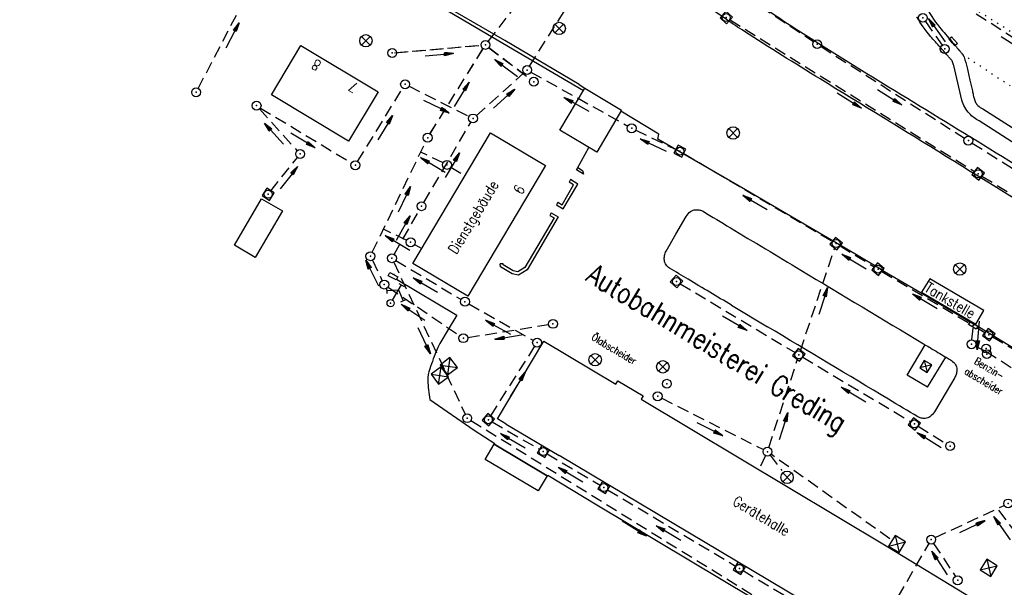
# Model space of a CAD drawing. Extents: x 450316 to 454644, y 428795 to 436505.
# Tile 172 of 256: x 451644 to 451811, y 434255 to 434352. Entities that reach past the tile are written whole.
import ezdxf

# ---------------------------------------------------------------- set-up
doc = ezdxf.new("R2010")
doc.units = 0
doc.header["$LTSCALE"] = 2
doc.header["$MEASUREMENT"] = 0
for name, pattern in [('ACHSE', [5.5, 4, -0.5, 0.5, -0.5]), ('AUSGEZOGEN', [0]), ('GESTRICH-X2', [1.5, 1, -0.5]), ('PUNKTX2_STR', [0.6, 0.1, -0.5])]:
    doc.linetypes.add(name, pattern=pattern)
doc.layers.get('0').update_dxf_attribs({"linetype": 'CONTINUOUS'})
for name, color, linetype in [('10', 7, 'CONTINUOUS'), ('20', 7, 'CONTINUOUS'), ('Abwasser', 30, 'GESTRICH-X2'), ('ACHSETOP', 1, 'ACHSE'), ('BORDSTEIN', 3, 'CONTINUOUS'), ('FBR', 8, 'CONTINUOUS'), ('GEBAEUDE', 6, 'CONTINUOUS'), ('HAUSNR', 7, 'AUSGEZOGEN'), ('KANAL', 7, 'GESTRICH-X2'), ('MAUER', 7, 'AUSGEZOGEN'), ('NUTZUNG', 8, 'PUNKTX2_STR'), ('PFEIL', 7, 'CONTINUOUS'), ('PFLASTER', 7, 'AUSGEZOGEN'), ('SCHMUTZWASSER', 30, 'GESTRICH-X2'), ('SCHRIFT', 7, 'AUSGEZOGEN'), ('SCHSYMBOL', 7, 'CONTINUOUS')]:
    doc.layers.add(name, color=color, linetype=linetype)
doc.styles.add('ROMANS', font='romans.shx', dxfattribs={"width": 0.8})

# ---------------------------------------------------------------- blocks, each defined once
blk = doc.blocks.new('GST')
at = {"color": 0}
blk.add_circle((0, 0), 0.75, dxfattribs=at)
blk.add_point((0, 0), dxfattribs=at)
blk = doc.blocks.new('10')
blk.add_blockref('GST', (0, 0))
blk = doc.blocks.new('PFEIL2')
at = {"color": 0}
for p, q in [((0.88, 0), (-2.4, -0.01)), ((0.88, -0.27), (0.88, 0.28)), ((0.88, 0.28), (2.43, 0.01)), ((0.91, 0.27), (0.88, 0.26)), ((0.97, 0.26), (0.88, 0.25)), ((1.02, 0.25), (0.88, 0.23)), ((1.07, 0.24), (0.88, 0.21)), ((1.13, 0.23), (0.88, 0.19)), ((1.18, 0.22), (0.88, 0.17)), ((1.24, 0.21), (0.88, 0.15)), ((1.29, 0.21), (0.88, 0.14)), ((1.34, 0.2), (0.88, 0.12)), ((1.4, 0.19), (0.88, 0.1)), ((1.45, 0.18), (0.88, 0.08)), ((1.51, 0.17), (0.88, 0.06)), ((1.56, 0.16), (0.88, 0.04)), ((1.61, 0.15), (0.88, 0.02)), ((1.67, 0.14), (0.88, 0.01)), ((1.72, 0.13), (0.88, -0.01)), ((1.78, 0.12), (0.88, -0.03)), ((1.83, 0.11), (0.88, -0.05)), ((1.88, 0.1), (0.88, -0.07)), ((1.94, 0.09), (0.88, -0.09)), ((2.05, 0.08), (0.88, -0.12)), ((1.99, 0.08), (0.88, -0.11)), ((2.1, 0.07), (0.88, -0.14)), ((2.15, 0.06), (0.88, -0.16)), ((2.21, 0.05), (0.88, -0.18)), ((2.26, 0.04), (0.88, -0.2)), ((2.32, 0.03), (0.88, -0.22)), ((2.37, 0.02), (0.88, -0.23)), ((2.42, 0.01), (0.88, -0.25)), ((2.43, 0.01), (0.88, -0.27))]:
    blk.add_line(p, q, dxfattribs=at)
blk = doc.blocks.new('SCHA-R')
for p, q in [((-1.06, 1.06), (1.06, -1.06)), ((-1.06, -1.06), (1.06, 1.06))]:
    blk.add_line(p, q)
blk.add_circle((0, 0), 1.5)
blk.add_point((0, 0))
blk = doc.blocks.new('SCHA-Q')
for p, q in [((-1.5, 1.5), (1.5, -1.5)), ((-1.5, -1.5), (1.5, 1.5)), ((1.5, 1.5), (-1.5, 1.5)), ((-1.5, 1.5), (-1.5, -1.5)), ((1.5, -1.5), (1.5, 1.5)), ((-1.5, -1.5), (1.5, -1.5))]:
    blk.add_line(p, q)
blk.add_point((0, 0))
blk = doc.blocks.new('20')
blk.add_lwpolyline([(-0.75, -0.75), (0.75, -0.75), (0.75, 0.75), (-0.75, 0.75)], close=True)
blk.add_circle((0, 0), 0.676)
blk.add_point((0, 0))
blk = doc.blocks.new('30')
at = {"color": 0}
for p, q in [((-0.75, -0.29), (-0.75, 0.29)), ((-0.75, 0.29), (0.75, 0.29)), ((0.75, 0.29), (0.75, -0.29)), ((0.75, -0.29), (-0.75, -0.29))]:
    blk.add_line(p, q, dxfattribs=at)
blk.add_point((0, 0), dxfattribs=at)
blk = doc.blocks.new('O-HYDR')
at = {"color": 0}
for p, q in [((-0.51, 3.6), (0.51, 3.6)), ((0, 0.61), (0, 3.61)), ((-1.94, 1.92), (-1.39, 1.09)), ((-1.67, 1.51), (0, 2.6)), ((0, 2.6), (1.64, 1.46)), ((1.36, 1.06), (1.92, 1.87))]:
    blk.add_line(p, q, dxfattribs=at)
blk.add_circle((0, 0), 0.605, dxfattribs=at)
blk.add_point((0, 0), dxfattribs=at)
blk = doc.blocks.new('30S')
at = {"color": 0}
for p, q in [((-0.75, -0.58), (-0.75, 0)), ((-0.75, 0), (0.75, 0)), ((0.75, 0), (0.75, -0.58)), ((0.75, -0.58), (-0.75, -0.58))]:
    blk.add_line(p, q, dxfattribs=at)
blk.add_point((0, 0), dxfattribs=at)

msp = doc.modelspace()

# ---------------------------------------------------------------- linework, layer by layer
at = {"layer": 'Abwasser'}
for p, q in [((451723.75, 434347.87), (451742.51, 434372)), ((451707.88, 434345.94), (451722.54, 434347.22)), ((451723.89, 434346.84), (451730.89, 434341.5)), ((451713.89, 434332.2), (451722.89, 434346.64)), ((451704.11, 434312.16), (451713.18, 434330.88)), ((451716.1, 434327.28), (451712.32, 434329.11)), ((451717.42, 434326.57), (451719.86, 434325.14)), ((451709.94, 434314.17), (451706, 434316.07)), ((451711.27, 434313.48), (451712.52, 434312.8))]:
    msp.add_line(p, q, dxfattribs=at)
at = {"layer": 'ACHSETOP', "flags": 128}
msp.add_lwpolyline([(451271.77, 435019.04, -0.000001), (451272.37, 435018.35, -0.000032), (451272.39, 435018.33), (451288.79, 434999.46, -0.000002), (451296.99, 434990.03, 0.000007), (451305.2, 434980.6, 0.000007), (451313.4, 434971.16, -0.000007), (451321.6, 434961.73, -0.000007), (451329.8, 434952.3, 0.000007), (451338, 434942.87, 0.000007), (451346.21, 434933.43, -0.000007), (451354.41, 434924, -0.000007), (451362.61, 434914.57, 0.000011), (451370.81, 434905.14, 0.000001), (451379.01, 434895.7, 0.000001), (451387.22, 434886.27), (451403.62, 434867.4), (451420.02, 434848.54), (451436.43, 434829.67, -0.000013), (451444.63, 434820.24, 0.000007), (451452.83, 434810.81, 0.000007), (451461.03, 434801.38, -0.000007), (451469.24, 434791.94, -0.000007), (451477.44, 434782.51, 0.000007), (451485.64, 434773.08, 0.000007), (451493.84, 434763.64, -0.000007), (451502.04, 434754.21, -0.000007), (451510.25, 434744.78, 0.000007), (451518.45, 434735.35, 0.000007), (451526.65, 434725.91, -0.000007), (451534.85, 434716.48, -0.000007), (451543.05, 434707.05, 0.000011), (451551.26, 434697.61, 0.000001), (451559.46, 434688.18, 0.000001), (451567.66, 434678.75), (451584.07, 434659.88, -0.000001), (451592.27, 434650.45, -0.000001), (451600.47, 434641.02, -0.000011), (451608.67, 434631.59, 0.000013), (451616.87, 434622.15), (451633.28, 434603.29), (451649.68, 434584.42, -0.000013), (451657.88, 434574.99, 0.000007), (451666.09, 434565.56, 0.000007), (451674.29, 434556.12, -0.000007), (451682.49, 434546.69, -0.000007), (451690.69, 434537.26, 0.000006), (451698.89, 434527.83), (451715.3, 434508.96, -0.000015), (451721.01, 434502.39, 0.000008), (451726.72, 434495.82, 0.000958), (451727.52, 434494.91, 0.000181), (451731.72, 434490.11, 0.003894), (451738.18, 434482.87, 0.00247), (451748.5, 434471.58, 0.003793), (451756.23, 434463.34, 0.003129), (451765.74, 434453.48, 0.00313), (451774.53, 434444.59, 0.003132), (451783.43, 434435.81, 0.003134), (451792.43, 434427.15, 0.003132), (451801.55, 434418.59, 0.003131), (451810.77, 434410.15, 0.00313), (451820.1, 434401.83, 0.003133), (451829.54, 434393.62, 0.003138), (451839.07, 434385.54, 0.003131), (451848.69, 434377.58, 0.003125), (451858.43, 434369.73, 0.003124), (451868.27, 434362, 0.00313), (451878.19, 434354.41, 0.003138), (451888.2, 434346.95, 0.003133), (451898.32, 434339.59, 0.003131), (451908.52, 434332.37, 0.003131), (451918.82, 434325.28, 0.003132), (451929.21, 434318.32, 0.003136), (451939.67, 434311.49, 0.00313), (451950.21, 434304.8, 0.003123), (451960.86, 434298.22, 0.003128), (451971.59, 434291.78, 0.003137), (451982.37, 434285.49, 0.003139), (451993.23, 434279.33, 0.003133), (452004.2, 434273.3, 0.003123), (452015.23, 434267.41, 0.003125), (452026.32, 434261.66, 0.003132), (452037.5, 434256.05, 0.003138), (452048.73, 434250.58, 0.003134), (452060.02, 434245.26, 0.003122), (452071.41, 434240.07, 0.003127), (452083.62, 434234.69, 0.003578), (452094.35, 434230.12, 0.002702), (452108.41, 434224.35, 0.004189), (452117.53, 434220.76, 0.00053), (452126.34, 434217.38, 0.001569), (452129.32, 434216.25, 0.000008), (452135.11, 434214.08, -0.000025), (452140.91, 434211.9), (452164.31, 434203.12, 0.000006), (452176.02, 434198.73, -0.000007), (452187.72, 434194.34), (452211.13, 434185.56), (452234.54, 434176.78, -0.000012), (452246.24, 434172.39, 0.000007), (452257.94, 434168, 0.000002), (452265.75, 434165.08, 0.000001), (452281.35, 434159.22, 0.000005), (452293.05, 434154.83, -0.000007), (452304.76, 434150.44, -0.000019), (452316.46, 434146.05, 0.000015), (452328.17, 434141.66, 0.000002), (452338.1, 434137.94, 0.000001), (452351.57, 434132.88, 0.000004), (452363.28, 434128.49, -0.000006), (452374.98, 434124.1, -0.00002), (452386.68, 434119.71, 0.00002), (452398.39, 434115.32, 0.000006), (452410.09, 434110.93, -0.000004), (452421.8, 434106.54, -0.000001), (452435.27, 434101.49, -0.000002), (452445.2, 434097.76, -0.000015), (452456.91, 434093.37, 0.000019), (452468.61, 434088.98, 0.000007), (452480.31, 434084.59, -0.000006), (452492.02, 434080.2, -0.000002), (452503.72, 434075.81, 0.000002), (452515.42, 434071.42, 0.000006), (452527.13, 434067.03, -0.000007), (452538.83, 434062.64, -0.000019), (452550.54, 434058.25, 0.000015), (452562.24, 434053.86, 0.000002), (452572.17, 434050.13, 0.000001), (452585.65, 434045.08, 0.000004), (452597.35, 434040.69, -0.000006), (452609.05, 434036.3, -0.00002), (452620.76, 434031.91, 0.00002), (452632.46, 434027.52, 0.000006), (452644.17, 434023.13, -0.000004), (452655.87, 434018.74, -0.000001), (452669.35, 434013.68, -0.000002), (452679.28, 434009.96, -0.000015), (452690.98, 434005.57, 0.000014), (452702.68, 434001.18, 0.000011), (452714.39, 433996.79, -0.000001), (452726.09, 433992.4, -0.000007), (452735.03, 433989.04, -0.000005), (452748.18, 433984.11, -0.000156), (452748.22, 433984.1, -0.000005), (452749.5, 433983.61, -0.004183), (452758.69, 433980.07, -0.002721), (452772.75, 433974.43, -0.005081), (452782.77, 433970.22, -0.003908), (452795.7, 433964.52, -0.003912), (452807.05, 433959.3, -0.003907), (452818.33, 433953.9, -0.003903), (452829.52, 433948.33, -0.003904), (452840.62, 433942.58, -0.003907), (452851.63, 433936.66, -0.003909), (452862.54, 433930.57, -0.003906), (452873.35, 433924.31, -0.003899), (452884.08, 433917.88, -0.003907), (452894.71, 433911.27, -0.003917), (452905.21, 433904.52, -0.003914), (452915.61, 433897.6, -0.003904), (452925.91, 433890.51, -0.003895), (452936.11, 433883.25, -0.003902), (452946.17, 433875.85, -0.003909), (452956.12, 433868.3, -0.003904), (452965.96, 433860.58, -0.003908), (452975.67, 433852.7, -0.00391), (452985.26, 433844.69, -0.003909), (452994.72, 433836.52, -0.003908), (453004.05, 433828.2, -0.003902), (453013.25, 433819.74, -0.003901), (453022.32, 433811.14, -0.003907), (453031.26, 433802.39, -0.003913), (453040.05, 433793.51, -0.003909), (453048.99, 433784.19, -0.00418), (453057.22, 433775.34, -0.003621), (453064.8, 433766.92, -0.003001), (453073.81, 433756.65, -0.003775), (453082.93, 433745.95, -0.004894), (453089.82, 433737.59, -0.004962), (453096.58, 433729.04, -0.003805), (453105.2, 433717.74, -0.003005), (453113.36, 433706.73, -0.003643), (453119.97, 433697.57, -0.004174), (453127.23, 433687.17, -0.004295), (453134.1, 433676.95, -0.003507), (453140.02, 433667.85, -0.002688), (453147.59, 433655.9, -0.003695), (453155.36, 433643.25, -0.00538), (453160.55, 433634.47, -0.005332), (453165.53, 433625.6, -0.003667), (453172.54, 433612.58, -0.002679), (453179.1, 433600.02, -0.003501), (453183.99, 433590.35, -0.004313), (453189.2, 433579.67, -0.003909), (453194.74, 433567.79, -0.003909), (453199.85, 433556.38, -0.003909), (453204.78, 433544.89, -0.003903), (453209.81, 433532.66, -0.004384), (453214.1, 433521.7, -0.003423), (453219.66, 433506.82, -0.005955), (453222.69, 433498.22, -0.000145), (453225.57, 433489.74, -0.000252), (453227.22, 433484.85, -0.000085), (453230.06, 433476.42, -0.000405), (453230.66, 433474.65, -0.003646), (453233.57, 433465.74, 0.00217), (453238.42, 433450.76, 0.000006), (453242.33, 433438.88, -0.000007), (453246.23, 433427.01, -0.000012), (453250.13, 433415.13, 0.000009), (453254.03, 433403.26, 0.003001), (453258.01, 433391.4, -0.003002), (453261.98, 433379.55, -0.003008), (453265.82, 433367.65, 0.003009), (453269.65, 433355.76, 0.00001), (453273.55, 433343.88, -0.000019), (453277.45, 433332.01), (453285.26, 433308.26, 0.000005), (453289.16, 433296.38, -0.000004), (453293.06, 433284.51, -0.000001), (453297.41, 433271.27, -0.000001), (453300.87, 433260.76, -0.00001), (453304.77, 433248.88, 0.000008), (453308.67, 433237.01, 0.000011), (453312.58, 433225.13, -0.000004), (453316.48, 433213.26, -0.000007), (453317.96, 433208.76, -0.000002), (453324.28, 433189.51, -0.00006), (453324.75, 433188.09, 0.000004), (453325.21, 433186.68, 0.001409), (453327.81, 433178.86, 0.000842), (453332.21, 433165.79, 0.002106), (453335.59, 433155.93, 0.001506), (453340.42, 433142.18, 0.001603), (453344.59, 433130.55, 0.001566), (453348.93, 433118.67, 0.00157), (453353.28, 433106.99, 0.001563), (453357.73, 433095.28, 0.001555), (453362.24, 433083.61, 0.001558), (453366.82, 433071.99, 0.001562), (453371.48, 433060.39, 0.001561), (453376.21, 433048.82, 0.001565), (453381.01, 433037.27, 0.001565), (453385.88, 433025.76, 0.001563), (453390.82, 433014.29, 0.001561), (453395.84, 433002.83, 0.001559), (453400.93, 432991.41, 0.00156), (453406.08, 432980.03, 0.001563), (453411.31, 432968.67, 0.001565), (453416.61, 432957.35, 0.001562), (453421.98, 432946.08, 0.001558), (453427.42, 432934.81, 0.001559), (453432.94, 432923.58, 0.001564), (453438.52, 432912.41, 0.001566), (453444.16, 432901.27, 0.001564), (453449.89, 432890.15, 0.001558), (453455.36, 432879.68, 0.001394), (453461.54, 432868.03, 0.001724), (453468.57, 432854.96, 0.002516), (453473.46, 432846.05, 0.001346), (453478.16, 432837.66, 0.000835), (453485.79, 432824.15, 0.000825), (453493.39, 432810.79, 0.001335), (453498.13, 432802.56, 0.002522), (453503.26, 432793.8, 0.001723), (453510.87, 432781.05, 0.001395), (453517.7, 432769.77, 0.001557), (453523.88, 432759.7, 0.001564), (453531.45, 432747.52, 0.002105), (453537.15, 432738.52, 0.001027), (453545.2, 432725.95, 0.001523), (453550.68, 432717.5, 0.000001), (453550.84, 432717.26, 0.000124), (453550.84, 432717.26, 0.000024), (453557.6, 432706.91, -0.000007), (453564.35, 432696.57, -0.000001), (453571.19, 432686.1, 0.000005), (453578.03, 432675.64, 0.000012), (453584.86, 432665.17, -0.000012), (453591.7, 432654.7, -0.000004), (453598.53, 432644.24, 0.000004), (453605.37, 432633.77, 0.000001), (453612.2, 432623.31, -0.000001), (453619.04, 432612.84, -0.000004), (453625.87, 432602.38, 0.000003), (453632.71, 432591.91), (453646.38, 432570.98, -0.000014), (453650.94, 432564, -0.000007), (453660.05, 432550.05, -0.002465), (453666.82, 432539.57, 0.002471), (453673.57, 432529.12, 0.002497), (453680.47, 432518.67, -0.002488), (453687.39, 432508.18, -0.000003), (453694.22, 432497.72, 0.000006), (453701.06, 432487.25), (453714.73, 432466.32, -0.000006), (453721.57, 432455.86, 0.000006), (453728.4, 432445.39, 0.000183), (453728.47, 432445.28, -0.000027), (453728.97, 432444.52, -0.003905), (453733.99, 432436.71, -0.002472), (453741.77, 432424.27, -0.005163), (453747.3, 432415.1, -0.003867), (453754.47, 432402.74, -0.003958), (453760.53, 432391.89, -0.003913), (453766.49, 432380.82, -0.003903), (453772.25, 432369.72, -0.003904), (453777.83, 432358.53, -0.003901), (453783.48, 432346.73, -0.004288), (453788.46, 432335.91, -0.003523), (453794.25, 432322.76, -0.004762), (453798.38, 432312.96, -0.001651), (453802.11, 432303.78, -0.002689), (453804.34, 432298.12, -0.001542), (453805.53, 432295.04, -0.000893), (453807.56, 432289.71, -0.005639), (453811.07, 432280.12, -0.003891), (453815.88, 432266.14, -0.00573), (453819.49, 432254.95, -0.005082), (453823.29, 432242.26, -0.004537), (453827.3, 432227.85, -0.006762), (453829.77, 432218.12, -0.001828), (453832.34, 432207.23, -0.002855), (453833.92, 432200.25, -0.000688), (453834.59, 432197.18, -0.000614), (453835.33, 432193.75, -0.005087), (453837.35, 432183.82, -0.003463), (453840.08, 432169.2, -0.004355), (453841.88, 432158.58, -0.003298), (453844.05, 432144.52, -0.003873), (453845.96, 432130.87, -0.004703), (453847.34, 432119.6, -0.004431), (453848.68, 432106.66, -0.004859), (453849.68, 432094.85, -0.001971), (453850.76, 432079.75, -0.003754), (453851.23, 432071.81, -0.000235), (453851.27, 432071.06, -0.000154), (453851.33, 432069.9, -0.005004), (453851.76, 432059.36, -0.003657), (453852.1, 432044.92, -0.006284), (453852.13, 432034.65, -0.00442), (453851.87, 432020.06, -0.004496), (453851.36, 432005.74, -0.005961), (453850.74, 431994.95, -0.004032), (453849.63, 431980.54, -0.005521), (453848.62, 431970.04, -0.000545), (453848.17, 431965.89, -0.00099), (453847.92, 431963.6, -0.002817), (453847.08, 431956.57, -0.001743), (453845.62, 431945.22, -0.004295), (453844.13, 431934.59, -0.003233), (453841.93, 431920.5, -0.003719), (453839.9, 431908.59, -0.003474), (453837.54, 431895.88, -0.003471), (453834.93, 431882.78, -0.003984), (453832.48, 431871.4, -0.002961), (453829.25, 431857.36, -0.00403), (453826.74, 431847.07, -0.001132), (453824.96, 431840.11, -0.001603), (453823.67, 431835.21, -0.002375), (453822.37, 431830.36, -0.001541), (453820.3, 431822.92, -0.005811), (453817.74, 431814.24, -0.003321), (453813, 431799.15, -0.004369), (453808.95, 431786.93, -0.004589), (453804.89, 431775.36, -0.004977), (453800.13, 431762.59, -0.00596), (453795.93, 431752.02, -0.002426), (453790.61, 431739.3, -0.004094), (453787.37, 431731.79, -0.000338), (453786.71, 431730.31, -0.000388), (453786.14, 431729.02, -0.004625), (453782.63, 431721.36, -0.002368), (453775.59, 431706.51, -0.004069), (453770.2, 431695.52, -0.003863), (453764.34, 431684.03, -0.004659), (453758.24, 431672.55, -0.005048), (453752.4, 431662.07, -0.002758), (453744.86, 431649, -0.004203), (453739.78, 431640.49, -0.000453), (453738.55, 431638.46, -0.00049), (453737.41, 431636.59, -0.004121), (453733.36, 431630.11, -0.00246), (453726.45, 431619.35, -0.006277), (453720.59, 431610.57, -0.004581), (453712.3, 431598.73, -0.005038), (453704.6, 431588.16, -0.005528), (453697.38, 431578.67, -0.004083), (453688.22, 431567.1, -0.005886), (453681.7, 431559.21, -0.001219), (453676.74, 431553.36, -0.002238), (453674.01, 431550.2, -0.001962), (453670.56, 431546.26, -0.001297), (453665.3, 431540.34, -0.004313), (453658.17, 431532.48, -0.003182), (453648.34, 431521.97, -0.004167), (453639.22, 431512.51, -0.00462), (453630.85, 431504.12, -0.002727), (453619.91, 431493.48, -0.004271), (453612.84, 431486.78, -0.000068), (453609.88, 431484.03, -0.000648), (453609.57, 431483.75, -0.000003), (453600.64, 431475.49, -0.000005), (453594.49, 431469.8), (453576.13, 431452.83), (453557.78, 431435.85), (453539.42, 431418.88), (453521.07, 431401.91, 0.000001), (453511.89, 431393.42, 0.000001), (453502.71, 431384.94, 0.000013), (453493.53, 431376.45, -0.000013), (453484.35, 431367.96, 0), (453475.18, 431359.48, 0), (453466, 431350.99), (453447.64, 431334.02, 0.000001), (453438.46, 431325.53, 0.000001), (453429.29, 431317.04, 0.000013), (453420.11, 431308.56, -0.000007), (453410.93, 431300.07, -0.000004), (453403.53, 431293.23, -0.000002), (453392.58, 431283.1, -0.00001), (453383.4, 431274.61, 0.000015), (453374.22, 431266.13, 0.000014), (453365.04, 431257.64, -0.000013), (453355.86, 431249.15, 0), (453343.63, 431237.84, -0.000001), (453337.51, 431232.18), (453319.15, 431215.21, 0.000001), (453309.98, 431206.72, 0.000001), (453300.8, 431198.24, 0.000013), (453291.62, 431189.75, -0.000013), (453282.44, 431181.26, -0.000001), (453273.27, 431172.78, -0.000001), (453264.09, 431164.29), (453245.73, 431147.32), (453227.38, 431130.34), (453209.02, 431113.37, 0.000014), (453199.84, 431104.89, -0.000009), (453190.66, 431096.4, -0.000019), (453181.49, 431087.91, 0.000019), (453172.31, 431079.43, 0.000009), (453163.13, 431070.94, -0.000008), (453153.95, 431062.45), (453135.6, 431045.48, 0.000009), (453134.86, 431044.8, 0.000002), (453130.42, 431040.69, 0.002804), (453126.11, 431036.66, 0.001372), (453117.38, 431028.36, 0.005333), (453110.16, 431021.31, 0.003613), (453099.69, 431010.7, 0.004216), (453091.36, 431002.01, 0.003913), (453082.55, 430992.5, 0.00391), (453074.2, 430983.2, 0.003911), (453066, 430973.77, 0.003912), (453057.94, 430964.21, 0.003915), (453050.03, 430954.53, 0.00391), (453042.29, 430944.73, 0.003905), (453034.68, 430934.8, 0.003908), (453027.23, 430924.75, 0.003912), (453019.95, 430914.6, 0.003918), (453012.83, 430904.33, 0.003918), (453005.87, 430893.95, 0.003907), (452999.07, 430883.47, 0.0039), (452992.43, 430872.86, 0.003908), (452985.95, 430862.15, 0.00392), (452979.66, 430851.37, 0.00392), (452973.54, 430840.5, 0.003904), (452967.57, 430829.49, 0.003903), (452961.77, 430818.39, 0.003916), (452956.17, 430807.24, 0.00392), (452950.74, 430796, 0.00391), (452945.47, 430784.65, 0.003904), (452940.39, 430773.22, 0.00391), (452935.48, 430761.73, 0.003913), (452930.76, 430750.17, 0.003909), (452926.22, 430738.51, 0.003913), (452921.86, 430726.79, 0.003918), (452917.69, 430715.02, 0.003913), (452913.7, 430703.18, 0.003909), (452909.89, 430691.26, 0.003904), (452906.27, 430679.29, 0.003908), (452902.84, 430667.28, 0.003914), (452899.6, 430655.21, 0.003911), (452896.55, 430643.09, 0.003914), (452893.69, 430630.91, 0.003917), (452891.02, 430618.71, 0.003911), (452890.73, 430617.31, 0.000237), (452886.25, 430594.17, 0.007575), (452884.76, 430585.79, 0.003906), (452882.25, 430569.49)], format="xyb", dxfattribs=at)
at = {"layer": 'BORDSTEIN', "color": 8}
for p, q in [((451794.77, 434291.36), (451797.83, 434296.46)), ((451798.23, 434289.28), (451801.29, 434294.41)), ((451798.23, 434289.28), (451794.77, 434291.36))]:
    msp.add_line(p, q, dxfattribs=at)
at = {"layer": 'BORDSTEIN', "color": 8, "flags": 128}
msp.add_lwpolyline([(451708.2, 434307.6), (451718.46, 434301.52)], dxfattribs=at)
at = {"layer": 'FBR'}
for p, q in [((451797.14, 434305.26), (451806.3, 434299.84)), ((451764.99, 434303.19), (451771.11, 434299.53))]:
    msp.add_line(p, q, dxfattribs=at)
at = {"layer": 'FBR', "flags": 128}
for points in [[(450931.02, 435664.25, 0), (450939.29, 435645.95, 0.000057)], [(451603.01, 434662.96, 0.000001), (451617.47, 434646.37, 0.000004), (451625.68, 434636.95, -0.000005), (451633.89, 434627.53, -0.001388)], [(451702.59, 434548.49, -0.000002), (451714.33, 434534.99, -0.000013)], [(451637.46, 434574.01, -0.000002), (451625.44, 434587.82, -0.000008)], [(451719.62, 434528.91, 0.000006), (451731.03, 434515.78, 0.001158)], [(451718.46, 434301.52), (451716.98, 434299.06), (451715.58, 434296.72, 0.040021), (451715.1, 434295.76, 0.011931), (451713.85, 434292.39, 0.084979), (451713.53, 434290.45, 0.05097), (451713.89, 434287.22)]]:
    msp.add_lwpolyline(points, format="xyb", dxfattribs=at)
at = {"layer": 'FBR'}
for points in [[(451586.28, 434627.86, -0.000002), (451573.15, 434642.87, -0.000008)], [(451565.71, 434651.37, -0.000004), (451554.1, 434664.65, -0.000055)], [(452140.21, 434193.57, 0.000004), (452120.09, 434201.03, 0.00024)], [(451825.88, 434319.03, 0.002467), (451791.59, 434340.14, -0.005824), (451777.12, 434349.17, -0.004269), (451770.13, 434353.74, -0.006081), (451765.29, 434357.05, -0.003765), (451762.64, 434358.94, -0.001482), (451755.95, 434363.81, -0.004901), (451748.05, 434369.72, -0.027754), (451746.73, 434370.85, -0.006125), (451745.74, 434371.82, 0.001876), (451742.55, 434375, 0.004197), (451733.52, 434383.78, -0.006236), (451727.47, 434389.72, -0.031097), (451723.08, 434394.72, -0.024904), (451718.33, 434401.54, -0.000107), (451717.11, 434403.5, -0.000059), (451714.89, 434407.05, -0.001927), (451706.22, 434421.05, 0.011135), (451704.68, 434423.45, 0.031104), (451704.28, 434423.97, 0.001097), (451691.94, 434438, 0.000114), (451668.67, 434464.33, -0.000439)], [(451911.08, 434255.65, 0.009888), (451908.56, 434257.77, 0.00259), (451899.77, 434264.81, 0.005585), (451895.64, 434268.01, 0.004147), (451888.91, 434273.02, 0.005843), (451884.05, 434276.48, 0.004796), (451877.22, 434281.14, 0.006711), (451872.26, 434284.36, 0.00137), (451866.29, 434288.09, 0.000189), (451822.84, 434315.1, 0.001472), (451780.02, 434341.51, -0.004888), (451767.17, 434349.56, -0.009237), (451764.14, 434351.58, -0.001902), (451749.64, 434361.72, -0.002092), (451746.62, 434363.86, -0.001232), (451741.52, 434367.54, -0.029333), (451738.04, 434370.39, -0.00922), (451727.69, 434380.28, -0.041549), (451725.68, 434382.64, -0.017916), (451721.69, 434388.63)], [(451797.84, 434354.08, 0.066698), (451800.26, 434350.27, 0.000824), (451802.28, 434347.89, 0.001268), (451803.59, 434346.35, 0.000817), (451803.94, 434345.95, -0.001852), (451804.09, 434345.77, -0.089786), (451804.41, 434345.21, -0.030642), (451804.94, 434343.42, -0.002041), (451805.41, 434341.31, 0.002407), (451805.81, 434339.52, 0.000406), (451805.97, 434338.78, 0.00068), (451806.08, 434338.35, 0.032037), (451806.12, 434338.19, 0.007354), (451806.37, 434337.55, 0.111538), (451806.76, 434337, 0.078164), (451807.56, 434336.46), (451832.61, 434320.5)], [(451838.63, 434314.1), (451806.98, 434334.41, -0.045944), (451806.08, 434334.96, -0.045944), (451805.3, 434335.66, -0.057229), (451804.53, 434336.71, -0.057229), (451804.02, 434337.91), (451802.66, 434343.77, 0.039307), (451802.45, 434344.41, 0.078213), (451802.27, 434344.7, 0.00085), (451801.97, 434345.05, 0.000706), (451801.61, 434345.47, 0.003665), (451800.34, 434346.91, -0.002921), (451798.74, 434348.72, -0.051719), (451796.42, 434352.03, -0.057471)], [(451755.58, 434315.24), (451757.29, 434318.2, -0.107766), (451758.07, 434319.06, -0.140934), (451758.91, 434319.36, -0.067858), (451759.62, 434319.31, -0.081974), (451760.17, 434319.09, -0.001142), (451764.8, 434316.31, 0.000442), (451776.75, 434309.12, 0.000003), (451797.51, 434296.65, 0.00023), (451797.77, 434296.5, 0.001718), (451798.71, 434295.94, -0.000648), (451801.23, 434294.45, -0.00398), (451801.54, 434294.26, -0.001702), (451802.26, 434293.81, -0.113004), (451802.97, 434293.1, -0.139767), (451803.2, 434292.32, -0.066738), (451803.11, 434291.6, -0.068732), (451802.83, 434290.94), (451801.37, 434288.46), (451799.4, 434285.14, -0.104834), (451798.63, 434284.3, -0.139727), (451797.83, 434284.02, -0.070095), (451797.13, 434284.07, -0.079036), (451796.56, 434284.29, -0.002266), (451791.61, 434287.24, 0.000514), (451771.11, 434299.53, 0.000435)], [(451764.99, 434303.19, 0.000249), (451757.64, 434307.57, -0.001756), (451754.47, 434309.47, -0.114462), (451753.9, 434310.03, -0.112007), (451753.62, 434310.79, -0.079661), (451753.65, 434311.61, -0.082145), (451753.92, 434312.34), (451755.58, 434315.24)], [(451947.09, 434133.5, -0.000011), (451936.28, 434149.84, -0.000319)]]:
    msp.add_lwpolyline(points, format="xyb", dxfattribs=at)
at = {"layer": 'FBR', "flags": 128}
for points in [[(451752.52, 434331.31), (451752.68, 434332.15), (451746.24, 434336.03)], [(451790.27, 434309.31), (451785.92, 434311.86), (451767.36, 434322.75), (451752.52, 434331.31)], [(451790.27, 434309.31), (451797.14, 434305.26)], [(451824.66, 434288.62), (451806.3, 434299.84)]]:
    msp.add_lwpolyline(points, dxfattribs=at)
at = {"layer": 'GEBAEUDE'}
for p, q in [((451687.02, 434338.81), (451692.01, 434347.16)), ((451692.01, 434347.16), (451705.09, 434339.35)), ((451700.1, 434331), (451687.02, 434338.81)), ((451705.09, 434339.35), (451700.1, 434331)), ((451735.88, 434332.81, 406.15), (451740.12, 434339.93, 404.94)), ((451740.12, 434339.93, 404.94), (451746.36, 434336.23)), ((451746.36, 434336.23), (451742.14, 434329.1, 405.34)), ((451711.01, 434310.25, 405.94), (451724.15, 434332.37, 405.98)), ((451724.15, 434332.37, 405.98), (451733.47, 434326.83, 405.96)), ((451742.14, 434329.1, 405.34), (451735.88, 434332.81, 406.15)), ((451733.47, 434326.83, 405.96), (451720.33, 434304.7, 405.96)), ((451680.75, 434313.33), (451685.31, 434321.21)), ((451685.31, 434321.21), (451688.87, 434319.17)), ((451688.87, 434319.17), (451684.27, 434311.28)), ((451684.27, 434311.28), (451680.75, 434313.33)), ((451720.33, 434304.7, 405.96), (451711.01, 434310.25, 405.94)), ((451725.34, 434283.94), (451733.16, 434297.09)), ((451733.16, 434297.09), (451745.37, 434289.81)), ((451745.37, 434289.81), (451745.72, 434290.4)), ((451745.72, 434290.4), (451750.02, 434287.83)), ((451750.02, 434287.83), (451749.67, 434287.24)), ((451749.67, 434287.24), (451791.2, 434262.45)), ((451749.67, 434287.24), (451791.2, 434262.45)), ((451726.81, 434283.06), (451725.34, 434283.94)), ((451726.81, 434283.06), (451735.8, 434277.71)), ((451723.24, 434277.06), (451724.77, 434279.63)), ((451724.77, 434279.63), (451733.76, 434274.29)), ((451733.76, 434274.29), (451724.77, 434279.63)), ((451732.23, 434271.72), (451723.24, 434277.06)), ((451798.33, 434240.51), (451735.8, 434277.71)), ((451798.33, 434240.51), (451735.8, 434277.71)), ((451733.76, 434274.29), (451732.23, 434271.72)), ((451791.2, 434262.45), (451806.06, 434253.41))]:
    msp.add_line(p, q, dxfattribs=at)
at = {"layer": 'KANAL'}
for p, q in [((451730.75, 434343.66), (451746.16, 434368.09)), ((451806.44, 434352.56), (451820.09, 434343.91)), ((451764.75, 434351.53), (451806.16, 434325.84)), ((451797.88, 434351.25), (451800.69, 434347.22)), ((451708.22, 434345.97), (451722.53, 434347.22)), ((451723.87, 434346.81), (451730.88, 434341.5)), ((451713.91, 434332.19), (451722.88, 434346.66)), ((451721.75, 434335.31), (451729.81, 434342.53)), ((451731, 434342.66), (451747.44, 434333.53)), ((451710.34, 434340.28), (451720.5, 434335.16)), ((451701.62, 434327.53), (451709.28, 434339.97)), ((451685, 434336.44), (451691.38, 434329.34)), ((451685.16, 434336.59), (451700.59, 434327.28)), ((451712.84, 434320.59), (451720.81, 434334.16)), ((451748.75, 434332.84), (451755.56, 434329.59)), ((451756.91, 434328.91), (451782.09, 434314)), ((451686.94, 434322.56), (451691.41, 434328.22)), ((451807.44, 434325.06), (451835.97, 434307.44)), ((451707.81, 434311.78), (451712.09, 434319.31)), ((451776.66, 434295.47), (451782.5, 434312.91)), ((451783.38, 434313.22), (451789.19, 434309.69)), ((451704.13, 434310.81), (451705.81, 434307.34)), ((451707.75, 434310.47), (451719.88, 434284.72)), ((451708.09, 434310.75), (451719.19, 434304.16)), ((451790.47, 434308.91), (451805.31, 434300.12)), ((451756.31, 434306.81), (451775.78, 434295.16)), ((451706.78, 434306.25), (451718.94, 434298)), ((451720.47, 434303.41), (451731.41, 434297.22)), ((451720.28, 434297.72), (451734, 434299.91)), ((451805.75, 434297.31), (451805.95, 434299.43)), ((451806.61, 434299.35), (451807.94, 434298.56)), ((451809.25, 434297.81), (451831.78, 434284.44)), ((451724.19, 434284.44), (451731.66, 434296.22)), ((451771.31, 434279.09), (451776.19, 434294.06)), ((451777.06, 434294.37), (451795.34, 434283.47)), ((451753.16, 434287.44), (451770.41, 434278.72)), ((451720.84, 434283.66), (451777.25, 434248.72)), ((451724.44, 434283.41), (451732.44, 434278.78)), ((451796.62, 434282.69), (451801.41, 434279.72)), ((451733.74, 434278.02), (451742.72, 434272.69)), ((451770.76, 434277.7), (451769.73, 434275.52)), ((451771.53, 434277.78), (451773.5, 434275.21)), ((451791.83, 434263.61), (451771.69, 434277.94)), ((451744, 434271.91), (451765.69, 434259)), ((451799.53, 434263.81), (451811.19, 434269.28)), ((451813.33, 434264.45), (451810.08, 434268.76)), ((451787.25, 434243.38), (451798.47, 434262.84)), ((451799.25, 434262.84), (451802.94, 434257.22)), ((451766.97, 434258.22), (451779.56, 434250.72))]:
    msp.add_line(p, q, dxfattribs=at)
at = {"layer": 'KANAL', "flags": 128}
msp.add_lwpolyline([(451674.6, 434339.91), (451684.46, 434358.78)], dxfattribs=at)
at = {"layer": 'KANAL'}
msp.add_lwpolyline([(451806.35, 434296.24), (451808.16, 434295.35), (451814.1, 434291.55)], dxfattribs=at)
at = {"layer": 'MAUER'}
for p, q in [((451738.92, 434326.49), (451740.82, 434329.89)), ((451738.71, 434326.13), (451738.92, 434326.49)), ((451739.91, 434325.41), (451738.71, 434326.13)), ((451738.92, 434326.49), (451739.76, 434325.99)), ((451739.76, 434325.99), (451739.91, 434325.41)), ((451737.73, 434324.46), (451737.47, 434324.04)), ((451735.57, 434320.63), (451735.31, 434320.21)), ((451734.42, 434318.84), (451734.18, 434318.4)), ((451726.29, 434310.22), (451725.79, 434310.18))]:
    msp.add_line(p, q, dxfattribs=at)
at = {"layer": 'MAUER', "flags": 128}
for points in [[(451739.17, 434340.58), (451726.55, 434348.02), (451711.22, 434356.95)], [(451711.45, 434356.3), (451726.26, 434347.57), (451739.91, 434339.57)], [(451739.17, 434340.58), (451740.12, 434339.93)], [(451713.89, 434287.22), (451721.37, 434282.03), (451724.88, 434279.76)], [(451733.86, 434274.41), (451742.14, 434269.35), (451773.66, 434250.55), (451773.08, 434249.36), (451785.24, 434242.05), (451788.51, 434239.06), (451795.47, 434234.91)]]:
    msp.add_lwpolyline(points, dxfattribs=at)
at = {"layer": 'MAUER'}
for points in [[(451735.31, 434320.21), (451736.44, 434319.51), (451738.92, 434323.71), (451737.73, 434324.46)], [(451735.57, 434320.63), (451736.27, 434320.2), (451738.24, 434323.55), (451737.47, 434324.04)], [(451734.42, 434318.84), (451735.63, 434318.16), (451730.34, 434309.2), (451728.87, 434308.3), (451727.82, 434308.51), (451725.83, 434309.7), (451725.79, 434310.18)], [(451734.18, 434318.4), (451734.94, 434317.97), (451729.97, 434309.56), (451728.77, 434308.83), (451728, 434308.98), (451726.31, 434310), (451726.29, 434310.22)]]:
    msp.add_lwpolyline(points, dxfattribs=at)
at = {"layer": 'NUTZUNG', "flags": 128}
for points in [[(451797.67, 434389.78, 0.003112), (451811.69, 434377.48, 0.005332), (451819.99, 434370.45, 0.00012), (451836.47, 434356.79, 0.003215), (451837.09, 434356.28, 0.004288), (451846.13, 434349.11, 0.003217), (451858.32, 434339.74, 0.002781), (451867.28, 434333.02, 0.00214), (451879, 434324.41, 0.00464), (451893.87, 434313.79, 0.00465), (451908.89, 434303.48, 0.004528), (451922.41, 434294.57, 0.004005), (451937.86, 434284.75, 0.002977), (451939.66, 434283.64, 0.000229), (451963.11, 434269.4, 0.007732), (451971.11, 434264.72, 0.003861), (451987.34, 434255.71)], [(451993.65, 434234.83, -0.003457), (451979.38, 434242.34, -0.007995), (451973.29, 434245.73, -0.000402), (451947.01, 434260.94, -0.004634), (451944.74, 434262.28, -0.004174), (451929.46, 434271.7, -0.004376), (451915.04, 434280.93, -0.002742), (451898.87, 434291.6, -0.003371), (451885.83, 434300.45, -0.004781), (451872.66, 434309.69, 0.005917), (451862.01, 434317.13, 0.002179), (451849.55, 434325.54, 0.003321), (451841.31, 434330.97, 0.000959), (451840.83, 434331.28, 0.000029), (451824.86, 434341.56, 0.001975), (451818.02, 434345.93, 0.001082), (451805.48, 434353.82)]]:
    msp.add_lwpolyline(points, format="xyb", dxfattribs=at)
msp.add_lwpolyline([(451804.09, 434345.77), (451825.58, 434331.45), (451841.31, 434321.23), (451850.15, 434315.29), (451858.47, 434309.59)], dxfattribs=at)
at = {"layer": 'PFLASTER', "flags": 128}
msp.add_lwpolyline([(451798.61, 434307.63), (451797.2, 434305.37), (451806.38, 434299.97), (451807.73, 434302.26)], close=True, dxfattribs=at)
at = {"layer": 'SCHMUTZWASSER'}
for p, q in [((451757.41, 434362.12), (451778.88, 434347.84)), ((451780.16, 434347), (451804.5, 434331.47)), ((451805.78, 434330.66), (451830.16, 434315.34))]:
    msp.add_line(p, q, dxfattribs=at)

# ---------------------------------------------------------------- block references
at = {"layer": '10', "xscale": 0.7, "yscale": 0.7, "zscale": 0.7}
for p in [(451735.79, 434350.07), (451703.03, 434347.99), (451741.88, 434293.95), (451753.35, 434292.74), (451774.41, 434274.02)]:
    msp.add_blockref('SCHA-R', p, dxfattribs=at)
at = {"layer": '10'}
for p, xscale, yscale, zscale, rotation in [((451717.07, 434292.85), 0.7, 0.7, 0.7, 307.115390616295), ((451797.92, 434292.81), 0.5, 0.5, 0.5, 238.6847819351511), ((451715.57, 434291.3), 0.7, 0.7, 0.7, 36.14467489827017), ((451793.06, 434262.74), 0.7, 0.7, 0.7, 328.5859563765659), ((451808.59, 434258.69), 0.7, 0.7, 0.7, 328.2093545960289)]:
    msp.add_blockref('SCHA-Q', p, dxfattribs=dict(at, xscale=xscale, yscale=yscale, zscale=zscale, rotation=rotation))
at = {"layer": '20', "xscale": 0.7, "yscale": 0.7, "zscale": 0.7}
for p in [(451765.27, 434332.36), (451803.68, 434309.31)]:
    msp.add_blockref('SCHA-R', p, dxfattribs=at)
at = {"layer": '20'}
for name, p, rotation in [('30S', (451707.75, 434308.36), 332.7126849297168), ('O-HYDR', (451707.21, 434303.53), 329.3058642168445)]:
    msp.add_blockref(name, p, dxfattribs=dict(at, rotation=rotation))
at = {"layer": 'PFEIL'}
for p, rotation in [((451799.79, 434349.77), 125.0649), ((451680.42, 434348.88), 62.41389999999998), ((451812.72, 434347.39), 327.591), ((451715.47, 434345.6), 4.958899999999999), ((451726.78, 434343.37), 142.7363), ((451719.24, 434338.89), 58.08319999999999), ((451726.44, 434338.17), 41.8041), ((451738.73, 434337.21), 150.8963), ((451784.93, 434337.83), 328.1984), ((451791.78, 434338.4), 327.4520000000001), ((451714.98, 434336.82), 333.2939), ((451706.3, 434333.23), 58.44799999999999), ((451687.45, 434332.23), 132.0224), ((451692.35, 434331.08), 328.8945), ((451751.74, 434330.32), 154.6791), ((451714.39, 434326.96), 149.2818), ((451717.69, 434326.88), 59.60000000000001), ((451689.96, 434324.76), 51.64929999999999), ((451709.54, 434321.09), 64.1909), ((451768.98, 434320.59), 149.3908), ((451709.31, 434316.21), 60.3069), ((451708.38, 434313.74), 149.2818), ((451785.75, 434310.6), 148.5655), ((451704.07, 434308.64), 116.1774), ((451713.12, 434306.6), 149.2818), ((451780.52, 434303.88), 71.48489999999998), ((451797.78, 434303.86), 149.4128), ((451711.04, 434301.98), 145.8408), ((451725.44, 434299.44), 150.4271), ((451765.53, 434300.12), 329.0643), ((451806.82, 434298.07), 264.7423), ((451712.91, 434297.16), 295.2132), ((451727.3, 434297.82), 189.1125), ((451728.75, 434289.78), 57.6341), ((451785.69, 434288.06), 149.1423), ((451773.82, 434282.69), 71.9707), ((451761.33, 434282.17), 333.2086), ((451727.93, 434280.23), 149.9156), ((451798.49, 434280.35), 148.1855), ((451737.71, 434274.49), 149.3142), ((451748.51, 434265.33), 328.2329), ((451805.78, 434265.64), 25.1568), ((451810.85, 434265.4), 125.2860527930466), ((451754.33, 434264.6), 149.1947), ((451800.25, 434259.49), 123.0338)]:
    msp.add_blockref('PFEIL2', p, dxfattribs=dict(at, rotation=rotation))
at = {"layer": 'SCHSYMBOL'}
for name, p, rotation in [('20', (451764.11, 434351.91), 318.1385), ('10', (451797.43, 434351.87), 319.4935), ('10', (451779.51, 434347.41), 318.9165), ('30S', (451802.34, 434347.68), 131.2632920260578), ('30S', (451802.34, 434347.68), 131.2632920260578), ('10', (451707.49, 434345.91), 316.1775), ('10', (451723.29, 434347.28), 316.7202), ('10', (451801.13, 434346.6), 319.833), ('10', (451730.36, 434343.02), 317.1397), ('10', (451731.48, 434341.04), 317.2524999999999), ('10', (451674.25, 434339.25), 315.2071), ('10', (451709.67, 434340.61), 316.4461), ('10', (451684.5, 434336.99), 315.6533), ('10', (451721.18, 434334.82), 317.0809000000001), ('10', (451748.08, 434333.15), 318.1686), ('10', (451713.5, 434331.56), 316.9065), ('10', (451805.13, 434331.07), 320.5388), ('20', (451756.25, 434329.28), 332.5758676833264), ('10', (451691.88, 434328.8), 316.2071), ('10', (451701.24, 434326.89), 316.6154), ('10', (451716.77, 434326.95), 317.1893), ('20', (451806.8, 434325.45), 320.8), ('20', (451686.47, 434321.97), 57.4271481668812), ('10', (451712.46, 434319.95), 317.2702), ('10', (451710.61, 434313.84), 317.4105), ('20', (451782.73, 434313.62), 320.2120999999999), ('10', (451703.79, 434311.48), 317.2387), ('10', (451707.44, 434311.14), 317.3851), ('20', (451789.82, 434309.29), 320.6449), ('10', (451706.15, 434306.68), 317.4887), ('20', (451755.67, 434307.2), 319.3526), ('10', (451719.82, 434303.78), 318.0949), ('10', (451734.73, 434300.02), 318.7841), ('30', (451805.97, 434299.76), 329.4568702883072), ('10', (451719.55, 434297.59), 318.292), ('20', (451808.6, 434298.19), 321.7836000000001), ('10', (451732.04, 434296.84), 318.788), ('10', (451805.68, 434296.57), 321.7155), ('10', (451808.14, 434295.84), 322.2671), ('20', (451776.41, 434294.77), 320.5851), ('10', (451808.27, 434294.9), 322.2671), ('10', (451754.04, 434289.88), 319.8637000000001), ('10', (451752.48, 434287.76), 319.8724), ('10', (451720.2, 434284.04), 318.7642), ('20', (451723.78, 434283.79), 318.9064), ('20', (451795.98, 434283.07), 321.7545), ('10', (451802.04, 434279.32), 322.1220999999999), ('20', (451733.09, 434278.4), 329.0561270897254), ('10', (451771.08, 434278.37), 320.9056), ('20', (451743.36, 434272.3), 328.6121694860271), ('10', (451811.87, 434269.6), 322.8334), ('10', (451798.84, 434263.48), 322.4909), ('20', (451766.32, 434258.61), 328.9433154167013), ('10', (451803.33, 434256.58), 322.8876000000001)]:
    msp.add_blockref(name, p, dxfattribs=dict(at, rotation=rotation))

# ---------------------------------------------------------------- texts
at = {"layer": 'HAUSNR', "style": 'ROMANS', "width": 0.8}
for s, rotation, p in [('8', 149.1189, (451695.61, 434344.34)), ('7', 149.1189, (451701.88, 434340.59)), ('6', 58.2405, (451729.43, 434321.78))]:
    msp.add_text(s, height=1.8, rotation=rotation, dxfattribs=at).set_placement(p)
at = {"layer": 'SCHRIFT', "style": 'ROMANS', "width": 0.8}
for s, height, rotation, p in [('Dienstgebäude', 1.8, 58.8943, (451718.39, 434311.68)), ('Autobahnmeisterei Greding', 3.5, 328.896, (451740.11, 434307.42)), ('Tankstelle', 1.8, 329.1531, (451797.57, 434305.63)), ('Ölabscheider', 1.25, 329.1531, (451741.13, 434297.41)), ('Benzin-', 1.25, 329.1531, (451806.03, 434293.35)), ('abscheider', 1.25, 329.1531, (451804.33, 434291.63)), ('Gerätehalle', 1.8, 329.1531, (451765.02, 434269.46))]:
    msp.add_text(s, height=height, rotation=rotation, dxfattribs=at).set_placement(p)

doc.saveas('drawing.dxf')
